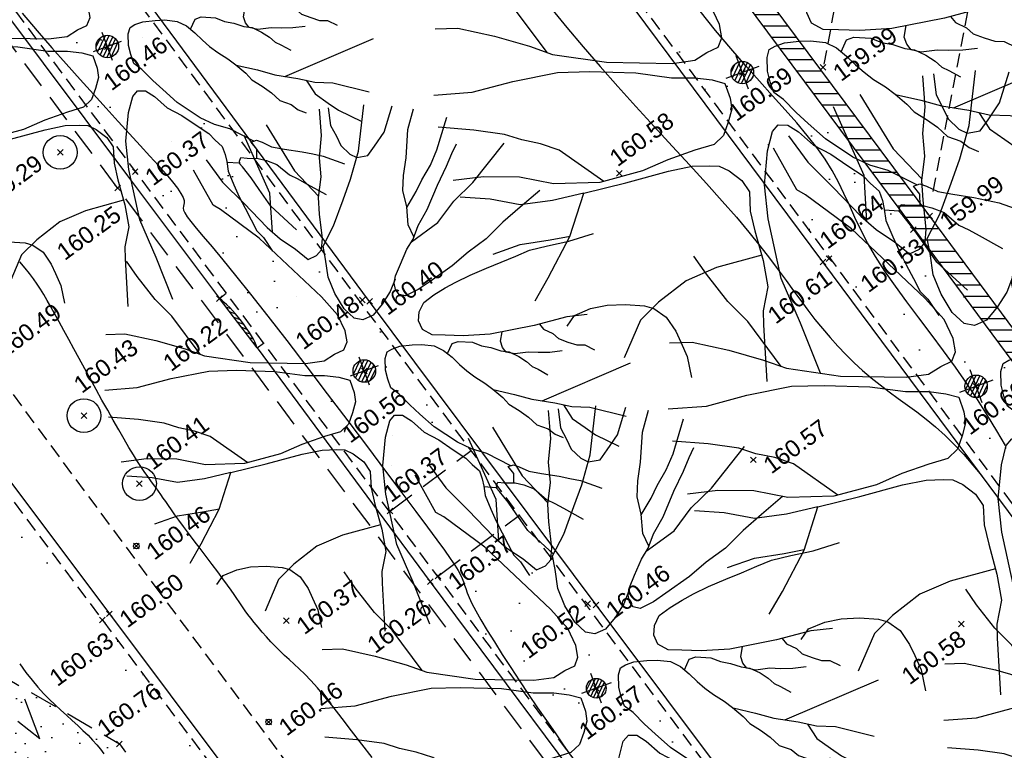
# Model space of a CAD drawing. Header units: metres. Extents: x 1575818 to 1575995, y 2263001 to 2263183.
# Tile 41 of 67: x 1575889 to 1575907, y 2263054 to 2263067. Entities that reach past the tile are written whole.
import ezdxf
from ezdxf.enums import TextEntityAlignment as Align

# ---------------------------------------------------------------- set-up
doc = ezdxf.new("R2010")
doc.units = ezdxf.units.M
doc.header["$PDMODE"] = 3
doc.header["$PDSIZE"] = 0.05
doc.linetypes.add('CACHE_25', pattern=[0.375, 0.25, -0.125])
doc.linetypes.add('CACHE_50', pattern=[0.75, 0.5, -0.25])
doc.layers.get('0').update_dxf_attribs({"linetype": 'CONTINUOUS'})
for name, color, linetype in [('D_AVALOIR', 5, 'CONTINUOUS'), ('D_CANIVEAU', 32, 'CACHE_50'), ('D_CN_ORDINAIRE', 43, 'CONTINUOUS'), ('D_LIM_BITUME', 253, 'CACHE_50'), ('D_LIM_BUISSON', 3, 'CACHE_50'), ('D_MOB_URBAIN', 32, 'CONTINUOUS'), ('D_MUR', 1, 'CONTINUOUS'), ('D_PEINTURE', 252, 'CACHE_25'), ('D_REGARD', 144, 'CONTINUOUS'), ('D_TROTTOIR', 7, 'CONTINUOUS'), ('TOPO_ALT', 142, 'CONTINUOUS'), ('TOPO_JIS', 7, 'CONTINUOUS'), ('V_ARBRE', 82, 'CONTINUOUS'), ('V_VEGETATION', 80, 'CONTINUOUS')]:
    doc.layers.add(name, color=color, linetype=linetype)
doc.styles.get("Standard").update_dxf_attribs({"font": 'arial.ttf'})
pattern_1 = [(348.4323, (1575893.9948, 2263027.4994), (1.99051, 2.24452), [0, -1.875]), (103.4323, (1575893.5645, 2263027.451), (-2.17856, -2.06249), [0, -3.125]), (189.4323, (1575893.5645, 2263027.451), (1.9055, -2.317125), [0, -2.5]), (216.4323, (1575893.8216, 2263027.1025), (2.74977, -1.199495), [0, -2.5]), (110.4323, (1575892.989, 2263026.757), (-1.91097, -2.31262), [0, -2.5]), (322.4323, (1575892.989, 2263026.757), (2.77299, 1.14478), [0, -2.5]), (88.4323, (1575894.7102, 2263026.951), (-2.63814, -1.42836), [0, -3.125]), (336.4323, (1575893.6816, 2263028.3447), (2.41368, 1.78162), [0, -2.5]), (211.4323, (1575893.6816, 2263028.3447), (2.63476, -1.43459), [0, -2.5]), (150.4323, (1575893.5085, 2263027.9478), (-2.58668, -1.51956), [0, -1.25]), (284.4323, (1575894.28, 2263026.9026), (2.88994, -0.80513), [0, -1.55])]

# ---------------------------------------------------------------- blocks, each defined once
blk = doc.blocks.new('TCPOINT')
at = {"color": 0, "lineweight": 9}
blk.add_point((0, 0), dxfattribs=at)
at = {"layer": 'TOPO_ALT', "lineweight": 9}
blk.add_attdef('ALT', text='', height=0.3, dxfattribs=at).set_placement((0.1, -0.1), align=Align.TOP_LEFT)
blk = doc.blocks.new('480')
blk.add_circle((0, 0), 0.3)
blk = doc.blocks.new('280')
at = {"ltscale": 3}
blk.add_circle((0, 0), 0.05, dxfattribs=at)
blk = doc.blocks.new('194')
for p, q in [((0, -0.0285), (0, 0.0285)), ((0.0285, 0), (-0.0285, 0))]:
    blk.add_line(p, q)
for points in [[(-0.1462, 0.4831), (-0.1313, 0.432), (-0.1069, 0.3801), (-0.0807, 0.3213), (-0.0651, 0.2926), (-0.044, 0.264), (-0.0281, 0.2373), (-0.0104, 0.2388), (0.0021, 0.2458), (0.0111, 0.2654), (0.0222, 0.3113), (0.0312, 0.3417), (0.0493, 0.377), (0.0586, 0.4125), (0.0767, 0.4513), (0.0903, 0.5)], [(-0.0745, 0.3099), (-0.0536, 0.3814), (-0.0623, 0.5021)], [(-0.0153, 0.5064), (0.0053, 0.4057), (0.0323, 0.3437)], [(0.1073, 0.4968), (0.1, 0.4635), (0.1032, 0.4403), (0.1049, 0.4208), (0.1155, 0.3993), (0.1258, 0.3888), (0.1472, 0.3849), (0.1651, 0.3972), (0.1918, 0.4164), (0.2232, 0.4582)], [(0.1153, 0.1452), (0.0987, 0.1259), (0.0754, 0.1083), (0.0521, 0.0944), (0.0309, 0.0929), (0.0166, 0.1018), (0.0044, 0.125), (-0.0023, 0.1589), (-0.0037, 0.1925), (0.0036, 0.2263), (0.0075, 0.2511), (0.0397, 0.281), (0.0739, 0.3216), (0.1007, 0.3535), (0.1332, 0.3992), (0.173, 0.4788)], [(-0.4405, 0.2346), (-0.406, 0.2232), (-0.355, 0.1909), (-0.3075, 0.1567), (-0.2773, 0.1317), (-0.1997, 0.0902), (-0.1007, 0.0521), (-0.0653, 0.0445), (-0.0424, 0.0497), (-0.0227, 0.0514), (-0.0119, 0.0637), (-0.0083, 0.0848), (-0.0114, 0.1186), (-0.0288, 0.1613), (-0.102, 0.3075), (-0.1528, 0.3842), (-0.1634, 0.3967), (-0.1757, 0.4726)], [(0.1768, 0.2085), (0.1743, 0.2338), (0.1834, 0.2673), (0.1874, 0.2994), (0.1983, 0.3258), (0.2144, 0.3559), (0.2363, 0.4056), (0.2597, 0.439)], [(0.1831, 0.2662), (0.2104, 0.2885), (0.2283, 0.3061), (0.2533, 0.327), (0.2749, 0.35), (0.314, 0.4026)], [(-0.2842, 0.1374), (-0.3103, 0.2241), (-0.3293, 0.265), (-0.3466, 0.3184), (-0.3557, 0.3528)], [(0.4336, 0.21), (0.3872, 0.1927), (0.3462, 0.177), (0.3051, 0.1579), (0.2641, 0.1458), (0.2267, 0.1318), (0.1767, 0.1181), (0.1501, 0.1113), (0.1233, 0.1079), (0.1129, 0.115), (0.1094, 0.1258), (0.1112, 0.1382), (0.1183, 0.1505), (0.1346, 0.1682), (0.1562, 0.1911), (0.1741, 0.2053), (0.1921, 0.2263), (0.2188, 0.2492), (0.253, 0.2864), (0.2817, 0.3144), (0.2996, 0.3339), (0.3139, 0.3479)], [(0.1692, 0.2014), (0.2292, 0.2189), (0.2721, 0.247), (0.3185, 0.268), (0.4, 0.3184)], [(-0.4791, 0.1354), (-0.4193, 0.1186), (-0.3521, 0.1127), (-0.2795, 0.1016), (-0.2299, 0.0851), (-0.1611, 0.0578), (-0.1098, 0.0308), (-0.0745, 0.0181), (-0.0498, 0.0055), (-0.0322, -0.007), (-0.0324, -0.0321), (-0.036, -0.0498), (-0.0485, -0.0674), (-0.063, -0.085), (-0.0825, -0.0936), (-0.1146, -0.0916), (-0.1605, -0.0912), (-0.205, -0.0942), (-0.2759, -0.0882), (-0.3466, -0.0647), (-0.3942, -0.0359), (-0.4489, -0.0157), (-0.4967, -0.0047)], [(0.4374, -0.0442), (0.3993, -0.0348), (0.3353, -0.0291), (0.2503, -0.0157), (0.2007, -0.0011), (0.1687, 0.0116), (0.1457, 0.0208), (0.1317, 0.0367), (0.1301, 0.0545), (0.1373, 0.0705), (0.1516, 0.0845), (0.1748, 0.0916), (0.1997, 0.0965), (0.2228, 0.0999), (0.253, 0.1033), (0.2869, 0.1047), (0.3171, 0.1062), (0.3473, 0.1078), (0.3758, 0.1093), (0.4113, 0.1053), (0.4521, 0.0996), (0.5019, 0.0974)], [(-0.2695, -0.0887), (-0.3195, -0.0169), (-0.3443, 0.0028), (-0.3706, 0.0191), (-0.3936, 0.037), (-0.4376, 0.0602), (-0.4902, 0.0843)], [(0.2018, -0.266), (0.1666, -0.2282), (0.1419, -0.2102), (0.1207, -0.1888), (0.0892, -0.1459), (0.0717, -0.1136), (0.0595, -0.0904), (0.0473, -0.0638), (0.0367, -0.0476), (0.0369, -0.0298), (0.0388, -0.0121), (0.046, 0.009), (0.0534, 0.0197), (0.0639, 0.0215), (0.0799, 0.0214), (0.103, 0.0158), (0.1207, 0.0103), (0.1421, -0.0006), (0.1561, -0.0148), (0.1666, -0.0327), (0.1752, -0.0505), (0.1841, -0.0667), (0.1946, -0.0829), (0.2086, -0.1007), (0.2192, -0.1169), (0.2314, -0.1382), (0.2383, -0.1543), (0.2525, -0.1722), (0.2648, -0.1901), (0.275, -0.2097), (0.2927, -0.2242), (0.3016, -0.2384), (0.3139, -0.2492)], [(0.1609, -0.023), (0.1756, -0.008), (0.188, -0.0081), (0.213, -0.019), (0.227, -0.0315), (0.243, -0.0407), (0.2587, -0.0532), (0.273, -0.0604), (0.287, -0.0747), (0.2975, -0.0891), (0.3045, -0.1016), (0.3134, -0.1104), (0.3274, -0.1266)], [(0.3686, -0.0932), (0.3455, -0.0876), (0.3244, -0.0804), (0.3067, -0.0731), (0.2817, -0.0676), (0.2676, -0.0587), (0.2641, -0.0479), (0.2642, -0.0355), (0.2736, -0.0194)], [(0.3457, -0.03), (0.3496, -0.0416), (0.3636, -0.0559), (0.3705, -0.0684), (0.3848, -0.0809), (0.3988, -0.0917), (0.4131, -0.0972), (0.4275, -0.112)], [(-0.4388, -0.2315), (-0.4064, -0.2041), (-0.3508, -0.1534), (-0.3061, -0.0952), (-0.3575, -0.0894), (-0.4087, -0.0783), (-0.4512, -0.0531), (-0.4954, -0.0337)], [(-0.3061, -0.0952), (-0.2369, -0.1029), (-0.166, -0.1089), (-0.1272, -0.1145), (-0.1005, -0.1235), (-0.0865, -0.129), (-0.0742, -0.1415), (-0.0601, -0.163), (-0.0549, -0.1842), (-0.0642, -0.2142), (-0.0679, -0.2463), (-0.072, -0.2958), (-0.0794, -0.3382), (-0.0994, -0.3718), (-0.1066, -0.3931), (-0.1329, -0.4808)], [(-0.0473, -0.4976), (-0.05, -0.4112), (-0.0547, -0.3328), (-0.0414, -0.2353), (-0.0285, -0.1821), (-0.0049, -0.1327), (0.0131, -0.1061), (0.0256, -0.0991), (0.0399, -0.1046), (0.0521, -0.1205), (0.0677, -0.1491), (0.0889, -0.1725), (0.1082, -0.1994), (0.1257, -0.2227), (0.1326, -0.2386), (0.1415, -0.2547), (0.1414, -0.2708), (0.1395, -0.2849), (0.1357, -0.3026), (0.1372, -0.3311), (0.1389, -0.356), (0.1421, -0.3808), (0.1455, -0.4057), (0.1487, -0.4288), (0.1559, -0.445), (0.1635, -0.4757)], [(0.2196, -0.1177), (0.2545, -0.1401), (0.2828, -0.1601), (0.3215, -0.1816), (0.3499, -0.1996), (0.3816, -0.2123), (0.4412, -0.2523)], [(-0.4766, -0.1378), (-0.4306, -0.1383), (-0.3828, -0.1477), (-0.3504, -0.1528)], [(0.3, -0.1696), (0.4838, -0.1595)], [(0.3358, -0.1907), (0.3426, -0.221), (0.3602, -0.246), (0.3741, -0.2656), (0.4085, -0.3011)], [(0.1958, -0.2987), (0.2016, -0.2818), (0.1964, -0.2659), (0.2071, -0.266), (0.2161, -0.2732), (0.23, -0.2874), (0.2514, -0.3), (0.2814, -0.3163), (0.2991, -0.3272), (0.3167, -0.3381), (0.3501, -0.3657)], [(-0.4044, -0.2875), (-0.3874, -0.2752), (-0.3592, -0.2738), (-0.3325, -0.2777), (-0.3041, -0.2867), (-0.2761, -0.2993), (-0.2635, -0.3084), (-0.2496, -0.328), (-0.2428, -0.3545), (-0.2413, -0.3742), (-0.2395, -0.399), (-0.2445, -0.4333)], [(-0.0712, -0.287), (-0.1464, -0.281), (-0.1996, -0.284), (-0.253, -0.3012), (-0.2903, -0.3186), (-0.3352, -0.3665)], [(0.2206, -0.4531), (0.1899, -0.3937), (0.1798, -0.3563), (0.1727, -0.3297), (0.1642, -0.3046), (0.1606, -0.2958), (0.1392, -0.2862)], [(0.1618, -0.2987), (0.1626, -0.2921), (0.1677, -0.2868), (0.1784, -0.2923), (0.1981, -0.2995), (0.2121, -0.3087), (0.228, -0.3229), (0.2436, -0.3498), (0.2559, -0.3624), (0.2684, -0.3766), (0.2966, -0.409)]]:
    blk.add_lwpolyline(points)
blk = doc.blocks.new('300')
h = blk.add_hatch()
h.set_pattern_fill('ANSI31', color=34, scale=0.05)
h.paths.add_polyline_path([(0.5, 0, 1), (-0.5, 0, 1)])
blk.add_circle((0, 0), 0.5)
blk = doc.blocks.new('471BIS')
for p, q in [((0, 1.104), (0.153, 1.107)), ((0.02, 0), (0, 1.104)), ((0.032, 0.99), (0.001, 1.035)), ((0.003, 0.921), (0.057, 0.841)), ((0.07, 0.71), (0.005, 0.806)), ((0.008, 0.691), (0.077, 0.587)), ((0.078, 0.475), (0.01, 0.576)), ((0.012, 0.462), (0.075, 0.367)), ((0.068, 0.265), (0.014, 0.347)), ((0.016, 0.232), (0.058, 0.17)), ((0.042, 0.081), (0.018, 0.117)), ((0.02, 0), (0.159, 0.003))]:
    blk.add_line(p, q)
blk.add_ellipse((-0.061, 0.557), major_axis=(-0.015, 0.644), ratio=0.213861, start_param=3.663158, end_param=5.72267)

msp = doc.modelspace()

# ---------------------------------------------------------------- hatches: boundary and pattern name
at = {"layer": 'D_MUR', "linetype": 'Continuous'}
h = msp.add_hatch(dxfattribs=at)
h.set_pattern_fill('_U', color=30, scale=0.2, angle=-36.4323, style=0, pattern_type=0)
h.set_pattern_definition([(0, (1575893.79363, 2263027.35096), (0, 0.2), [])])
h.paths.add_polyline_path([(1575880.233, 2263094.059), (1575880.357, 2263093.877), (1575881.622, 2263094.735), (1575884.922, 2263090.303), (1575888.369, 2263085.655), (1575893.426, 2263078.857), (1575899.215, 2263071.089), (1575900.591, 2263069.245), (1575905.122, 2263063.158), (1575909.177, 2263057.687), (1575914.042, 2263051.159), (1575917.674, 2263046.269), (1575918.832, 2263044.7), (1575919.122, 2263044.914), (1575917.963, 2263046.484), (1575914.33, 2263051.373), (1575909.466, 2263057.901), (1575905.411, 2263063.373), (1575900.879, 2263069.46), (1575899.504, 2263071.304), (1575893.715, 2263079.072), (1575888.658, 2263085.869), (1575885.211, 2263090.518), (1575881.788, 2263095.114)])
at = {"layer": 'V_VEGETATION', "ltscale": 0.5}
h = msp.add_hatch(dxfattribs=at)
h.set_pattern_fill('ALEA', color=256, scale=0.25)
h.set_pattern_definition(pattern_1)
h.paths.add_polyline_path([(1575893.426, 2263078.857), (1575888.369, 2263085.655), (1575884.922, 2263090.303), (1575881.622, 2263094.735), (1575880.4, 2263093.906), (1575883.269, 2263090.034), (1575887.071, 2263084.909), (1575892.2, 2263078.009), (1575897.925, 2263070.303), (1575898.803, 2263069.12), (1575903.626, 2263062.642), (1575907.969, 2263056.794), (1575912.895, 2263050.15), (1575916.506, 2263045.257), (1575917.841, 2263043.51), (1575918.567, 2263044.022), (1575920.538, 2263045.572), (1575921.088, 2263050.489), (1575917.132, 2263047.603), (1575917.963, 2263046.484), (1575919.122, 2263044.914), (1575918.832, 2263044.7), (1575917.674, 2263046.269), (1575914.042, 2263051.159), (1575909.177, 2263057.687), (1575905.122, 2263063.158), (1575900.591, 2263069.245), (1575899.215, 2263071.089)])
h.paths.add_polyline_path([(1575917.531, 2263047.146), (1575917.933, 2263047.444), (1575918.313, 2263046.932), (1575917.912, 2263046.634)], flags=16)
h = msp.add_hatch(dxfattribs=at)
h.set_pattern_fill('ALEA', color=256, scale=0.25)
h.set_pattern_definition(pattern_1)
h.paths.add_polyline_path([(1575890.807, 2263067.908), (1575884.988, 2263075.717), (1575880.244, 2263082.124), (1575877.156, 2263086.209), (1575877.247, 2263086.798), (1575877.53, 2263090.785), (1575876.073, 2263085.749, 0.113073), (1575875.983, 2263085.101, 0.114321), (1575876.187, 2263084.473), (1575878.801, 2263080.914), (1575882.62, 2263075.81), (1575886.765, 2263070.218), (1575891.284, 2263064.18), (1575895.806, 2263058.119), (1575897.262, 2263059.205), (1575895.347, 2263061.774)])
h = msp.add_hatch(dxfattribs=at)
h.set_pattern_fill('ALEA', color=256, scale=0.25)
h.set_pattern_definition(pattern_1)
h.paths.add_polyline_path([(1575921.944, 2263065.71), (1575916.383, 2263073.145), (1575911.529, 2263079.668), (1575906.701, 2263086.151), (1575904.589, 2263088.97, -0.116967), (1575904.209, 2263088.509, -0.13298), (1575903.582, 2263088.255), (1575908.212, 2263082.043), (1575909.839, 2263079.87), (1575914.753, 2263073.284), (1575918.241, 2263068.603), (1575921.586, 2263064.097), (1575921.722, 2263063.824), (1575921.49, 2263063.851), (1575917.066, 2263065.123, 0.103382), (1575919.257, 2263063.013, 0.110487), (1575922.551, 2263061.818, 0.135738), (1575925.71, 2263063.408, 0.066477), (1575926.844, 2263064.75, 0.50931), (1575926.827, 2263064.776)])
h = msp.add_hatch(dxfattribs=at)
h.set_pattern_fill('ALEA', color=256, scale=0.25)
h.set_pattern_definition([(312, (0.25, 0), (2.9344428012, 0.6237350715), [0, -1.875]), (67, (-0.125, 0.2165), (-2.9776384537, -0.3656080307), [0, -3.125]), (153, (-0.125, 0.2165), (0.1570078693, -2.995888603), [0, -2.5]), (180, (-0.125, -0.2165), (1.5, -2.59807621), [0, -2.5]), (74, (-1, 0), (-2.9108871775, -0.7257656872), [0, -2.5]), (286, (-1, 0), (2.9108871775, -0.7257656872), [0, -2.5]), (52, (0.5, -0.866), (-2.9708042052, 0.417519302), [0, -3.125]), (300, (0.5, 0.866), (2.9999999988, -7e-10), [0, -2.5]), (175, (0.5, 0.866), (1.2678547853, -2.7189233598), [0, -2.5]), (114, (0.125, 0.6495), (-2.9835656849, 0.3135853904), [0, -1.25]), (248, (0.125, -0.6495), (1.8469844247, -2.3640322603), [0, -1.55])])
h.paths.add_polyline_path([(1575890.704, 2263056.206), (1575886.017, 2263062.456), (1575881.12, 2263069.049), (1575880.228, 2263070.24), (1575876.901, 2263067.709), (1575871.709, 2263063.873), (1575865.999, 2263071.618, -0.022421), (1575863.761, 2263070.405, -0.059908), (1575859.153, 2263068.816), (1575856.671, 2263063.408), (1575857.152, 2263062.769), (1575855.971, 2263061.881), (1575857.271, 2263060.114), (1575858.452, 2263061.04), (1575860.447, 2263058.496), (1575864.916, 2263052.064), (1575870.204, 2263045.027), (1575872.527, 2263041.813), (1575877.09, 2263045.215), (1575883.52, 2263049.968), (1575882.683, 2263052.956), (1575883.346, 2263054.67), (1575885.677, 2263055.34), (1575888.698, 2263055.343), (1575891.013, 2263053.995), (1575892.677, 2263051.707), (1575891.413, 2263049.926), (1575894.101, 2263046.326), (1575894.728, 2263045.465), (1575895.248, 2263044.763), (1575896.631, 2263045.831), (1575896.947, 2263046.083), (1575897.757, 2263046.737), (1575895.036, 2263050.428)])
edge = h.paths.add_edge_path(flags=16)
edge.add_ellipse((1575866.08, 2263059.415), major_axis=(0.11, 0.11), ratio=1, start_angle=0, end_angle=360)
edge.add_ellipse((1575865.879, 2263059.697), major_axis=(-0.132, 0.132), ratio=1, start_angle=0, end_angle=360)
edge = h.paths.add_edge_path(flags=16)
edge.add_ellipse((1575865.974, 2263059.188), major_axis=(-0.054, 0.054), ratio=1, start_angle=0, end_angle=360)
edge = h.paths.add_edge_path(flags=16)
edge.add_ellipse((1575865.717, 2263059.316), major_axis=(-0.132, 0.132), ratio=1, start_angle=0, end_angle=360)
edge.add_ellipse((1575865.58, 2263059.594), major_axis=(0.0798, 0.0798), ratio=1, start_angle=0, end_angle=360)
edge = h.paths.add_edge_path(flags=16)
edge.add_ellipse((1575882.563, 2263062.388), major_axis=(0.0495, 0.0495), ratio=1, start_angle=0, end_angle=360)
edge = h.paths.add_edge_path(flags=16)
edge.add_ellipse((1575882.624, 2263062.531), major_axis=(-0.0495, 0.0495), ratio=1, start_angle=0, end_angle=360)
edge.add_ellipse((1575882.512, 2263062.492), major_axis=(-0.0299, 0.0299), ratio=1, start_angle=0, end_angle=360)
edge = h.paths.add_edge_path(flags=16)
edge.add_ellipse((1575882.7, 2263062.425), major_axis=(-0.0412, 0.0412), ratio=1, start_angle=0, end_angle=360)
edge.add_ellipse((1575882.66, 2263062.34), major_axis=(0.0203, 0.0203), ratio=1, start_angle=0, end_angle=360)
h.paths.add_polyline_path([(1575883.602, 2263063.009), (1575884.321, 2263063.551), (1575885.284, 2263062.273), (1575884.565, 2263061.731)], flags=16)
edge = h.paths.add_edge_path(flags=16)
edge.add_ellipse((1575864.141, 2263059.716), major_axis=(0.11, 0.11), ratio=1, start_angle=0, end_angle=360)
edge.add_ellipse((1575863.939, 2263059.998), major_axis=(-0.132, 0.132), ratio=1, start_angle=0, end_angle=360)
edge = h.paths.add_edge_path(flags=16)
edge.add_ellipse((1575864.035, 2263059.489), major_axis=(-0.054, 0.054), ratio=1, start_angle=0, end_angle=360)
edge = h.paths.add_edge_path(flags=16)
edge.add_ellipse((1575863.778, 2263059.616), major_axis=(-0.132, 0.132), ratio=1, start_angle=0, end_angle=360)
edge.add_ellipse((1575863.641, 2263059.895), major_axis=(0.0798, 0.0798), ratio=1, start_angle=0, end_angle=360)
h.paths.add_polyline_path([(1575893.159, 2263050.165), (1575893.559, 2263050.465), (1575894.316, 2263049.457), (1575893.916, 2263049.157)], flags=16)
h = msp.add_hatch(dxfattribs=at)
h.set_pattern_fill('ALEA', color=256, scale=0.25)
h.set_pattern_definition(pattern_1)
h.paths.add_polyline_path([(1575903.136, 2263051.354), (1575899.369, 2263056.38), (1575898.119, 2263058.056), (1575896.664, 2263056.97), (1575900.281, 2263052.11), (1575904.948, 2263045.862), (1575909.984, 2263039.055, 0.119502), (1575910.138, 2263038.933, 0.067979), (1575910.316, 2263038.903, 0.048564), (1575910.964, 2263039.041, 0.064916), (1575911.766, 2263039.414), (1575911.915, 2263039.5), (1575907.659, 2263045.271)])
h = msp.add_hatch(dxfattribs=at)
h.set_pattern_fill('BROUSS', color=256, scale=0.5)
h.set_pattern_definition([(110.908, (1575893.7936, 2263027.351), (-3.67813, 2.87817), [0.75, -3.9204]), (110.908, (1575893.9085, 2263029.3001), (-3.67813, 2.87817), [0.75, -3.9204]), (110.908, (1575894.0234, 2263031.2493), (-3.67813, 2.87817), [0.75, -3.9204]), (141.9565, (1575893.7936, 2263027.351), (-2.0114, -1.48468), [0.5, -4.1704]), (141.956, (1575893.9085, 2263029.3001), (-2.0114, -1.48468), [0.5, -4.1704]), (141.956, (1575894.0234, 2263031.2493), (-2.0114, -1.48468), [0.5, -4.1704]), (36.4323, (1575893.8193, 2263027.5704), (0.11489, 1.94918), [0, -2.5]), (36.4323, (1575893.9751, 2263027.929), (0.11489, 1.94918), [0, -2.5]), (36.4323, (1575893.7355, 2263028.0871), (0.11489, 1.94918), [0, -2.5]), (36.4323, (1575894.0237, 2263028.3455), (0.11489, 1.94918), [0, -2.5]), (36.4323, (1575893.4829, 2263028.6923), (0.11489, 1.94918), [0, -2.5]), (36.4323, (1575893.466, 2263028.0017), (0.11489, 1.94918), [0, -2.5]), (36.4323, (1575893.3804, 2263028.0686), (0.11489, 1.94918), [0, -2.5]), (36.4323, (1575893.0515, 2263028.374), (0.11489, 1.94918), [0, -2.5]), (36.4323, (1575893.5321, 2263027.267), (0.11489, 1.94918), [0, -2.5]), (36.4323, (1575893.3657, 2263027.4487), (0.11489, 1.94918), [0, -2.5]), (36.4323, (1575893.3624, 2263027.1113), (0.11489, 1.94918), [0, -2.5]), (36.4323, (1575893.1022, 2263027.376), (0.11489, 1.94918), [0, -2.5]), (36.4323, (1575893.0981, 2263027.6622), (0.11489, 1.94918), [0, -2.5]), (36.4323, (1575892.9054, 2263027.8093), (0.11489, 1.94918), [0, -2.5]), (36.4323, (1575892.5717, 2263027.9284), (0.11489, 1.94918), [0, -2.5]), (36.4323, (1575893.109, 2263028.0506), (0.11489, 1.94918), [0, -2.5]), (36.4323, (1575892.7066, 2263027.4037), (0.11489, 1.94918), [0, -2.5]), (36.4323, (1575892.9244, 2263026.9859), (0.11489, 1.94918), [0, -2.5]), (36.4323, (1575893.5784, 2263027.012), (0.11489, 1.94918), [0, -2.5]), (36.4323, (1575893.896, 2263027.1247), (0.11489, 1.94918), [0, -2.5]), (36.4323, (1575893.8801, 2263026.778), (0.11489, 1.94918), [0, -2.5]), (36.4323, (1575894.5064, 2263027.2707), (0.11489, 1.94918), [0, -2.5]), (36.4323, (1575894.0044, 2263027.3721), (0.11489, 1.94918), [0, -2.5]), (36.4323, (1575894.2079, 2263027.6137), (0.11489, 1.94918), [0, -2.5])])
h.paths.add_polyline_path([(1575885.677, 2263055.34), (1575883.346, 2263054.67), (1575882.683, 2263052.956), (1575883.52, 2263049.968), (1575884.182, 2263050.458), (1575888.585, 2263053.712), (1575891.413, 2263049.926), (1575892.677, 2263051.707), (1575891.013, 2263053.995), (1575888.698, 2263055.343)])

# ---------------------------------------------------------------- linework, layer by layer
at = {"layer": 'D_CANIVEAU', "flags": 128}
msp.add_lwpolyline([(1575909.364, 2263039.234), (1575904.626, 2263045.596), (1575899.949, 2263051.85), (1575896.309, 2263056.745), (1575890.983, 2263063.869), (1575886.395, 2263070.029), (1575882.316, 2263075.477), (1575878.409, 2263080.746), (1575875.962, 2263084.031, -0.151862), (1575875.564, 2263085.25, -0.105401), (1575875.739, 2263086.134), (1575876.888, 2263090.012)], format="xyb", dxfattribs=at)
at = {"layer": 'D_CN_ORDINAIRE', "flags": 128}
for points, elevation in [([(1575889.284, 2263066.975), (1575889.551, 2263066.662), (1575889.812, 2263066.362), (1575890.066, 2263066.074), (1575890.313, 2263065.798), (1575890.55, 2263065.536), (1575890.777, 2263065.288), (1575890.992, 2263065.053), (1575891.195, 2263064.833), (1575891.383, 2263064.628), (1575891.554, 2263064.439), (1575891.708, 2263064.268), (1575891.842, 2263064.115), (1575891.954, 2263063.981), (1575892.043, 2263063.868), (1575892.107, 2263063.775), (1575892.145, 2263063.704), (1575892.162, 2263063.651), (1575892.165, 2263063.61), (1575892.159, 2263063.577), (1575892.15, 2263063.547), (1575892.146, 2263063.515), (1575892.152, 2263063.477), (1575892.173, 2263063.427), (1575892.216, 2263063.361), (1575892.284, 2263063.273), (1575892.379, 2263063.158), (1575892.503, 2263063.011), (1575892.66, 2263062.825), (1575892.85, 2263062.595), (1575893.077, 2263062.317), (1575893.344, 2263061.984), (1575893.649, 2263061.594), (1575893.986, 2263061.159), (1575894.341, 2263060.694), (1575894.706, 2263060.214), (1575895.069, 2263059.735), (1575895.418, 2263059.272), (1575895.743, 2263058.839), (1575896.033, 2263058.452), (1575896.28, 2263058.122), (1575896.485, 2263057.847), (1575896.652, 2263057.621), (1575896.786, 2263057.437), (1575896.891, 2263057.289), (1575896.971, 2263057.171), (1575897.03, 2263057.077), (1575897.073, 2263057), (1575897.103, 2263056.934), (1575897.126, 2263056.875), (1575897.145, 2263056.816), (1575897.165, 2263056.754), (1575897.19, 2263056.681), (1575897.226, 2263056.595), (1575897.276, 2263056.488), (1575897.345, 2263056.356), (1575897.436, 2263056.196), (1575897.547, 2263056.011), (1575897.675, 2263055.805), (1575897.816, 2263055.583), (1575897.967, 2263055.351), (1575898.124, 2263055.112), (1575898.284, 2263054.872), (1575898.444, 2263054.636), (1575898.6, 2263054.408), (1575898.752, 2263054.188), (1575898.9, 2263053.977), (1575899.042, 2263053.776)], 160.4), ([(1575898.696, 2263067.049), (1575898.965, 2263066.72), (1575899.252, 2263066.38), (1575899.554, 2263066.031), (1575899.868, 2263065.676), (1575900.19, 2263065.319), (1575900.514, 2263064.964), (1575900.835, 2263064.614), (1575901.147, 2263064.275), (1575901.445, 2263063.948), (1575901.722, 2263063.639), (1575901.974, 2263063.351), (1575902.196, 2263063.087), (1575902.391, 2263062.846), (1575902.564, 2263062.623), (1575902.719, 2263062.418), (1575902.86, 2263062.225), (1575902.991, 2263062.044), (1575903.117, 2263061.871), (1575903.243, 2263061.702), (1575903.371, 2263061.537), (1575903.504, 2263061.374), (1575903.639, 2263061.215), (1575903.778, 2263061.06), (1575903.921, 2263060.91), (1575904.067, 2263060.765), (1575904.217, 2263060.627), (1575904.37, 2263060.495), (1575904.527, 2263060.371), (1575904.687, 2263060.251), (1575904.849, 2263060.133), (1575905.013, 2263060.014), (1575905.179, 2263059.892), (1575905.346, 2263059.763), (1575905.513, 2263059.625), (1575905.681, 2263059.474), (1575905.847, 2263059.309), (1575906.013, 2263059.133), (1575906.177, 2263058.947), (1575906.338, 2263058.755), (1575906.345, 2263058.746)], 160.6), ([(1575906.755, 2263059.293), (1575906.602, 2263059.558), (1575906.437, 2263059.831), (1575906.261, 2263060.111), (1575906.071, 2263060.397), (1575905.866, 2263060.687), (1575905.652, 2263060.98), (1575905.433, 2263061.272), (1575905.214, 2263061.562), (1575905.001, 2263061.848), (1575904.799, 2263062.126), (1575904.612, 2263062.395), (1575904.447, 2263062.652), (1575904.306, 2263062.895), (1575904.186, 2263063.127), (1575904.08, 2263063.349), (1575903.982, 2263063.563), (1575903.886, 2263063.771), (1575903.786, 2263063.976), (1575903.676, 2263064.18), (1575903.55, 2263064.385), (1575903.402, 2263064.592), (1575903.234, 2263064.806), (1575903.046, 2263065.027), (1575902.84, 2263065.26), (1575902.619, 2263065.506), (1575902.383, 2263065.767), (1575902.134, 2263066.047), (1575901.873, 2263066.348), (1575901.604, 2263066.671), (1575901.329, 2263067.01)], 160.6), ([(1575895.506, 2263053.75), (1575895.319, 2263053.992), (1575895.138, 2263054.227), (1575894.968, 2263054.448), (1575894.808, 2263054.652), (1575894.662, 2263054.833), (1575894.531, 2263054.988), (1575894.413, 2263055.119), (1575894.305, 2263055.231), (1575894.207, 2263055.327), (1575894.117, 2263055.413), (1575894.031, 2263055.491), (1575893.948, 2263055.566), (1575893.867, 2263055.643), (1575893.786, 2263055.724), (1575893.705, 2263055.809), (1575893.625, 2263055.896), (1575893.549, 2263055.982), (1575893.476, 2263056.068), (1575893.409, 2263056.149), (1575893.348, 2263056.226), (1575893.295, 2263056.295), (1575893.25, 2263056.356), (1575893.211, 2263056.412), (1575893.174, 2263056.465), (1575893.138, 2263056.52), (1575893.098, 2263056.579), (1575893.053, 2263056.646), (1575892.998, 2263056.724), (1575892.931, 2263056.817), (1575892.851, 2263056.927), (1575892.759, 2263057.05), (1575892.658, 2263057.184), (1575892.553, 2263057.323), (1575892.446, 2263057.464), (1575892.341, 2263057.603), (1575892.241, 2263057.736), (1575892.15, 2263057.858), (1575892.07, 2263057.968), (1575892, 2263058.064), (1575891.94, 2263058.151), (1575891.886, 2263058.228), (1575891.838, 2263058.298), (1575891.793, 2263058.362), (1575891.751, 2263058.423), (1575891.709, 2263058.482), (1575891.666, 2263058.541), (1575891.62, 2263058.602), (1575891.573, 2263058.667), (1575891.521, 2263058.738), (1575891.465, 2263058.817), (1575891.404, 2263058.907), (1575891.337, 2263059.01), (1575891.263, 2263059.128), (1575891.182, 2263059.262), (1575891.095, 2263059.411), (1575891.002, 2263059.572), (1575890.905, 2263059.743), (1575890.805, 2263059.921), (1575890.703, 2263060.104), (1575890.601, 2263060.289), (1575890.498, 2263060.475), (1575890.398, 2263060.659), (1575890.299, 2263060.839), (1575890.204, 2263061.013), (1575890.112, 2263061.181), (1575890.024, 2263061.341), (1575889.942, 2263061.492), (1575889.865, 2263061.632), (1575889.794, 2263061.759), (1575889.731, 2263061.873), (1575889.671, 2263061.976), (1575889.613, 2263062.072), (1575889.553, 2263062.164), (1575889.489, 2263062.256), (1575889.417, 2263062.349), (1575889.336, 2263062.448), (1575889.241, 2263062.556)], 160.4), ([(1575889.241, 2263055.417), (1575889.352, 2263055.262), (1575889.46, 2263055.125), (1575889.564, 2263055.003), (1575889.666, 2263054.892), (1575889.767, 2263054.789), (1575889.869, 2263054.691), (1575889.971, 2263054.596), (1575890.073, 2263054.502), (1575890.174, 2263054.411), (1575890.272, 2263054.321), (1575890.366, 2263054.234), (1575890.455, 2263054.148), (1575890.537, 2263054.063), (1575890.61, 2263053.98), (1575890.676, 2263053.899), (1575890.734, 2263053.816)], 160.8)]:
    msp.add_lwpolyline(points, dxfattribs=dict(at, elevation=elevation))
at = {"layer": 'D_LIM_BITUME', "flags": 128}
for points in [[(1575895.806, 2263058.119), (1575897.262, 2263059.205)], [(1575896.664, 2263056.97), (1575898.119, 2263058.056)]]:
    msp.add_lwpolyline(points, dxfattribs=at)
at = {"layer": 'D_LIM_BUISSON', "flags": 128}
msp.add_lwpolyline([(1575883.52, 2263049.968), (1575882.683, 2263052.956), (1575883.346, 2263054.67), (1575885.677, 2263055.34), (1575888.698, 2263055.343), (1575891.013, 2263053.995), (1575892.677, 2263051.707), (1575891.411, 2263049.924)], dxfattribs=at)
at = {"layer": 'D_MUR', "flags": 128}
msp.add_lwpolyline([(1575880.233, 2263094.059), (1575880.357, 2263093.877), (1575881.622, 2263094.735), (1575884.922, 2263090.303), (1575888.369, 2263085.655), (1575893.426, 2263078.857), (1575899.215, 2263071.089), (1575900.591, 2263069.245), (1575905.122, 2263063.158), (1575909.177, 2263057.687), (1575914.042, 2263051.159), (1575917.674, 2263046.269), (1575918.832, 2263044.7), (1575919.122, 2263044.914), (1575917.963, 2263046.484), (1575914.33, 2263051.373), (1575909.466, 2263057.901), (1575905.411, 2263063.373), (1575900.879, 2263069.46), (1575899.504, 2263071.304), (1575893.715, 2263079.072), (1575888.658, 2263085.869), (1575885.211, 2263090.518), (1575881.788, 2263095.114)], close=True, dxfattribs=at)
at = {"layer": 'D_PEINTURE'}
msp.add_lwpolyline([(1575851.424, 2263069.717), (1575853.019, 2263069.547, 0.074696), (1575858.851, 2263069.893, 0.060055), (1575863.306, 2263071.411, 0.056539), (1575868.559, 2263074.715, 0.091476), (1575873.21, 2263081.494), (1575877.312, 2263076.039), (1575882.049, 2263069.68), (1575886.893, 2263063.216), (1575891.64, 2263056.799), (1575896.373, 2263050.461), (1575900.002, 2263045.57), (1575903.487, 2263040.945, -0.048913), (1575904.339, 2263036.389, -0.002207), (1575904.345, 2263036.315, -0.002207)], format="xyb", dxfattribs=at)
for points in [[(1575904.633, 2263071.84), (1575903.515, 2263066.013)], [(1575905.469, 2263063.807), (1575906.515, 2263069.213)]]:
    msp.add_lwpolyline(points, dxfattribs=at)
at = {"layer": 'D_TROTTOIR', "flags": 128}
for points in [[(1575917.726, 2263043.43), (1575916.394, 2263045.173), (1575912.782, 2263050.067), (1575907.857, 2263056.711), (1575903.513, 2263062.558), (1575898.691, 2263069.036), (1575897.813, 2263070.22), (1575892.088, 2263077.925), (1575886.959, 2263084.826), (1575883.157, 2263089.95), (1575880.166, 2263093.987)], [(1575912.018, 2263039.597), (1575907.771, 2263045.354), (1575903.248, 2263051.438), (1575899.481, 2263056.464), (1575895.459, 2263061.857), (1575890.92, 2263067.992), (1575885.1, 2263075.801), (1575880.356, 2263082.207), (1575877.303, 2263086.246), (1575877.386, 2263086.782), (1575877.661, 2263090.649)]]:
    msp.add_lwpolyline(points, dxfattribs=at)
at = {"layer": 'D_TROTTOIR', "linetype": 'CACHE_25', "flags": 128}
msp.add_lwpolyline([(1575917.841, 2263043.51), (1575916.506, 2263045.257), (1575912.895, 2263050.15), (1575907.969, 2263056.794), (1575903.626, 2263062.642), (1575898.803, 2263069.12), (1575897.925, 2263070.303), (1575892.2, 2263078.009), (1575887.071, 2263084.909), (1575883.269, 2263090.034), (1575880.4, 2263093.906)], dxfattribs=at)
at = {"layer": 'D_TROTTOIR', "flags": 128}
for points in [[(1575877.379, 2263090.838), (1575875.921, 2263085.799, 0.11203), (1575875.823, 2263085.087, 0.115485), (1575876.054, 2263084.384), (1575878.672, 2263080.818), (1575882.492, 2263075.714), (1575886.636, 2263070.123), (1575891.156, 2263064.084), (1575892.789, 2263061.906)], [(1575850.886, 2263068.863), (1575852.898, 2263068.616, 0.074881), (1575858.921, 2263068.936, 0.062403), (1575863.689, 2263070.553, 0.064887), (1575869.787, 2263074.56, 0.088983), (1575873.445, 2263079.623), (1575876.403, 2263075.622), (1575881.252, 2263069.147), (1575886.149, 2263062.555), (1575890.836, 2263056.305), (1575895.169, 2263050.526), (1575899.267, 2263044.966), (1575902.685, 2263040.449), (1575902.919, 2263040.141, -0.010415), (1575903.049, 2263039.642, -0.035682), (1575903.385, 2263036.58, -0.164239), (1575902.195, 2263031.644, -0.066473), (1575899.642, 2263029.116), (1575896.372, 2263026.704), (1575893.952, 2263024.895), (1575888.642, 2263020.98)], [(1575893.461, 2263061.03), (1575896.536, 2263056.874), (1575900.153, 2263052.015), (1575904.819, 2263045.766), (1575909.856, 2263038.959, 0.125189), (1575910.081, 2263038.783, 0.074671), (1575910.323, 2263038.743, 0.049325), (1575911.013, 2263038.888, 0.064704), (1575911.85, 2263039.277), (1575914.057, 2263040.564), (1575914.865, 2263041.156), (1575917.353, 2263042.971), (1575918.662, 2263043.893), (1575920.69, 2263045.487), (1575921.249, 2263050.491, 0.597641), (1575921.007, 2263050.628), (1575917.037, 2263047.731)]]:
    msp.add_lwpolyline(points, format="xyb", dxfattribs=at)
at = {"layer": 'D_TROTTOIR', "linetype": 'CACHE_25', "flags": 128}
for points in [[(1575911.905, 2263039.514), (1575907.659, 2263045.271), (1575903.136, 2263051.354), (1575899.369, 2263056.38), (1575895.347, 2263061.774), (1575890.807, 2263067.908), (1575884.988, 2263075.717), (1575880.244, 2263082.124), (1575877.156, 2263086.209), (1575877.247, 2263086.798), (1575877.53, 2263090.785), (1575876.073, 2263085.749, 0.113073), (1575875.983, 2263085.101, 0.114321), (1575876.187, 2263084.473), (1575878.801, 2263080.914), (1575882.62, 2263075.81), (1575886.765, 2263070.218), (1575891.284, 2263064.18), (1575896.664, 2263056.969), (1575900.281, 2263052.11), (1575904.948, 2263045.862), (1575909.984, 2263039.055, 0.119502), (1575910.138, 2263038.933, 0.067979), (1575910.316, 2263038.903, 0.048564), (1575910.964, 2263039.041, 0.064916), (1575911.766, 2263039.414), (1575913.969, 2263040.698), (1575914.771, 2263041.285), (1575917.259, 2263043.101), (1575918.567, 2263044.022), (1575920.538, 2263045.572), (1575921.088, 2263050.489), (1575917.132, 2263047.603)], [(1575850.866, 2263068.699), (1575852.88, 2263068.452, 0.074907), (1575858.954, 2263068.774, 0.062403), (1575863.761, 2263070.405, 0.064928), (1575869.898, 2263074.438, 0.085202), (1575873.474, 2263079.307), (1575876.27, 2263075.524), (1575881.12, 2263069.049), (1575886.017, 2263062.456), (1575890.704, 2263056.206), (1575895.036, 2263050.428), (1575899.135, 2263044.867), (1575902.553, 2263040.349), (1575902.769, 2263040.066, -0.009688), (1575902.888, 2263039.608, -0.03568), (1575903.221, 2263036.569, -0.164117), (1575902.06, 2263031.738, -0.066306), (1575899.543, 2263029.248), (1575896.274, 2263026.836), (1575893.854, 2263025.028), (1575888.544, 2263021.113)]]:
    msp.add_lwpolyline(points, format="xyb", dxfattribs=at)

# ---------------------------------------------------------------- block references
at = {"layer": 'D_AVALOIR', "rotation": 36.43234740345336}
msp.add_blockref('471BIS', (1575893.445, 2263061.018), dxfattribs=at)
at = {"layer": 'D_MOB_URBAIN', "rotation": 19.97561936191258}
for p in [(1575891.314, 2263057.509), (1575893.666, 2263054.384)]:
    msp.add_blockref('280', p, dxfattribs=at)
at = {"layer": 'D_REGARD', "rotation": 19.97561936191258}
for p in [(1575889.961, 2263064.504), (1575890.382, 2263059.826), (1575891.369, 2263058.618)]:
    msp.add_blockref('480', p, dxfattribs=at)
at = {"layer": 'TOPO_JIS'}
ref = msp.add_blockref('TCPOINT', (1575903.515, 2263066.013), dxfattribs=dict(at, rotation=36.43234740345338))
ref.add_attrib('ALT', '159.99', dxfattribs={"layer": 'TOPO_ALT', "height": 0.3, "rotation": 36.4323}).set_placement((1575903.655, 2263065.992), align=Align.TOP_LEFT)
ref = msp.add_blockref('TCPOINT', (1575890.798, 2263066.383), dxfattribs=dict(at, rotation=36.43234740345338))
ref.add_attrib('ALT', '160.46', dxfattribs={"layer": 'TOPO_ALT', "height": 0.3, "rotation": 36.4323}).set_placement((1575890.693, 2263065.827), align=Align.TOP_LEFT)
ref = msp.add_blockref('TCPOINT', (1575902.08, 2263065.924), dxfattribs=dict(at, rotation=36.43234740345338))
ref.add_attrib('ALT', '160.69', dxfattribs={"layer": 'TOPO_ALT', "height": 0.3, "rotation": 36.4323}).set_placement((1575901.798, 2263065.282), align=Align.TOP_LEFT)
ref = msp.add_blockref('TCPOINT', (1575899.893, 2263064.133), dxfattribs=dict(at, rotation=36.43234740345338))
ref.add_attrib('ALT', '160.58', dxfattribs={"layer": 'TOPO_ALT', "height": 0.3, "rotation": 36.4323}).set_placement((1575899.685, 2263064.478), align=Align.TOP_LEFT)
ref = msp.add_blockref('TCPOINT', (1575891.293, 2263064.159), dxfattribs=dict(at, rotation=36.43234740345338))
ref.add_attrib('ALT', '160.37', dxfattribs={"layer": 'TOPO_ALT', "height": 0.3, "rotation": 36.4323}).set_placement((1575891.433, 2263064.138), align=Align.TOP_LEFT)
ref = msp.add_blockref('TCPOINT', (1575889.961, 2263064.504), dxfattribs=dict(at, rotation=36.43234740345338))
ref.add_attrib('ALT', '160.29', dxfattribs={"layer": 'TOPO_ALT', "height": 0.3, "rotation": 36.4323}).set_placement((1575888.473, 2263063.72), align=Align.TOP_LEFT)
ref = msp.add_blockref('TCPOINT', (1575905.411, 2263063.373), dxfattribs=dict(at, rotation=36.43234740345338))
ref.add_attrib('ALT', '159.99', dxfattribs={"layer": 'TOPO_ALT', "height": 0.3, "rotation": 36.4323}).set_placement((1575905.55, 2263063.352), align=Align.TOP_LEFT)
ref = msp.add_blockref('TCPOINT', (1575890.983, 2263063.869), dxfattribs=dict(at, rotation=36.43234740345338))
ref.add_attrib('ALT', '160.25', dxfattribs={"layer": 'TOPO_ALT', "height": 0.3, "rotation": 36.4323}).set_placement((1575889.863, 2263062.812), align=Align.TOP_LEFT)
ref = msp.add_blockref('TCPOINT', (1575903.621, 2263062.617), dxfattribs=dict(at, rotation=36.43234740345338))
ref.add_attrib('ALT', '160.64', dxfattribs={"layer": 'TOPO_ALT', "height": 0.3, "rotation": 36.4323}).set_placement((1575903.415, 2263063.013), align=Align.TOP_LEFT)
ref = msp.add_blockref('TCPOINT', (1575905.118, 2263063.129), dxfattribs=dict(at, rotation=36.43234740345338))
ref.add_attrib('ALT', '160.53', dxfattribs={"layer": 'TOPO_ALT', "height": 0.3, "rotation": 36.4323}).set_placement((1575904.141, 2263062.24), align=Align.TOP_LEFT)
ref = msp.add_blockref('TCPOINT', (1575903.513, 2263062.558), dxfattribs=dict(at, rotation=36.43234740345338))
ref.add_attrib('ALT', '160.61', dxfattribs={"layer": 'TOPO_ALT', "height": 0.3, "rotation": 36.4323}).set_placement((1575902.494, 2263061.682), align=Align.TOP_LEFT)
ref = msp.add_blockref('TCPOINT', (1575895.459, 2263061.857), dxfattribs=dict(at, rotation=36.43234740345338))
ref.add_attrib('ALT', '160.40', dxfattribs={"layer": 'TOPO_ALT', "height": 0.3, "rotation": 36.4323}).set_placement((1575895.599, 2263061.836), align=Align.TOP_LEFT)
ref = msp.add_blockref('TCPOINT', (1575892.789, 2263061.906), dxfattribs=dict(at, rotation=36.43234740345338))
ref.add_attrib('ALT', '160.22', dxfattribs={"layer": 'TOPO_ALT', "height": 0.3, "rotation": 36.4323}).set_placement((1575891.753, 2263060.839), align=Align.TOP_LEFT)
ref = msp.add_blockref('TCPOINT', (1575895.329, 2263061.881), dxfattribs=dict(at, rotation=36.43234740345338))
ref.add_attrib('ALT', '160.48', dxfattribs={"layer": 'TOPO_ALT', "height": 0.3, "rotation": 36.4323}).set_placement((1575894.104, 2263061.224), align=Align.TOP_LEFT)
ref = msp.add_blockref('TCPOINT', (1575888.96, 2263060.729), dxfattribs=dict(at, rotation=36.43234740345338))
ref.add_attrib('ALT', '160.49', dxfattribs={"layer": 'TOPO_ALT', "height": 0.3, "rotation": 36.4323}).set_placement((1575888.802, 2263061.081), align=Align.TOP_LEFT)
ref = msp.add_blockref('TCPOINT', (1575890.382, 2263059.826), dxfattribs=dict(at, rotation=36.43234740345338))
ref.add_attrib('ALT', '160.43', dxfattribs={"layer": 'TOPO_ALT', "height": 0.3, "rotation": 36.4323}).set_placement((1575890.165, 2263060.45), align=Align.TOP_LEFT)
ref = msp.add_blockref('TCPOINT', (1575895.364, 2263060.619), dxfattribs=dict(at, rotation=36.43234740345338))
ref.add_attrib('ALT', '160.56', dxfattribs={"layer": 'TOPO_ALT', "height": 0.3, "rotation": 36.4323}).set_placement((1575894.936, 2263059.566), align=Align.TOP_LEFT)
ref = msp.add_blockref('TCPOINT', (1575906.233, 2263060.347), dxfattribs=dict(at, rotation=36.43234740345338))
ref.add_attrib('ALT', '160.60', dxfattribs={"layer": 'TOPO_ALT', "height": 0.3, "rotation": 36.4323}).set_placement((1575905.945, 2263059.709), align=Align.TOP_LEFT)
ref = msp.add_blockref('TCPOINT', (1575891.369, 2263058.618), dxfattribs=dict(at, rotation=36.43234740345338))
ref.add_attrib('ALT', '160.41', dxfattribs={"layer": 'TOPO_ALT', "height": 0.3, "rotation": 36.4323}).set_placement((1575891.428, 2263059.086), align=Align.TOP_LEFT)
ref = msp.add_blockref('TCPOINT', (1575902.278, 2263059.041), dxfattribs=dict(at, rotation=36.43234740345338))
ref.add_attrib('ALT', '160.57', dxfattribs={"layer": 'TOPO_ALT', "height": 0.3, "rotation": 36.4323}).set_placement((1575902.418, 2263059.02), align=Align.TOP_LEFT)
ref = msp.add_blockref('TCPOINT', (1575895.821, 2263058.131), dxfattribs=dict(at, rotation=36.43234740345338))
ref.add_attrib('ALT', '160.37', dxfattribs={"layer": 'TOPO_ALT', "height": 0.3, "rotation": 36.4323}).set_placement((1575895.664, 2263058.513), align=Align.TOP_LEFT)
ref = msp.add_blockref('TCPOINT', (1575891.314, 2263057.509), dxfattribs=dict(at, rotation=36.43234740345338))
ref.add_attrib('ALT', '160.46', dxfattribs={"layer": 'TOPO_ALT', "height": 0.3, "rotation": 36.4323}).set_placement((1575891.454, 2263057.488), align=Align.TOP_LEFT)
ref = msp.add_blockref('TCPOINT', (1575896.673, 2263056.977), dxfattribs=dict(at, rotation=36.43234740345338))
ref.add_attrib('ALT', '160.37', dxfattribs={"layer": 'TOPO_ALT', "height": 0.3, "rotation": 36.4323}).set_placement((1575896.813, 2263056.956), align=Align.TOP_LEFT)
ref = msp.add_blockref('TCPOINT', (1575899.481, 2263056.464), dxfattribs=dict(at, rotation=36.43234740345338))
ref.add_attrib('ALT', '160.46', dxfattribs={"layer": 'TOPO_ALT', "height": 0.3, "rotation": 36.4323}).set_placement((1575899.62, 2263056.443), align=Align.TOP_LEFT)
ref = msp.add_blockref('TCPOINT', (1575890.836, 2263056.305), dxfattribs=dict(at, rotation=36.43234740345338))
ref.add_attrib('ALT', '160.50', dxfattribs={"layer": 'TOPO_ALT', "height": 0.3, "rotation": 36.4323}).set_placement((1575890.976, 2263056.284), align=Align.TOP_LEFT)
ref = msp.add_blockref('TCPOINT', (1575893.98, 2263056.185), dxfattribs=dict(at, rotation=36.43234740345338))
ref.add_attrib('ALT', '160.37', dxfattribs={"layer": 'TOPO_ALT', "height": 0.3, "rotation": 36.4323}).set_placement((1575894.12, 2263056.164), align=Align.TOP_LEFT)
ref = msp.add_blockref('TCPOINT', (1575896.536, 2263056.874), dxfattribs=dict(at, rotation=36.43234740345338))
ref.add_attrib('ALT', '160.26', dxfattribs={"layer": 'TOPO_ALT', "height": 0.3, "rotation": 36.4323}).set_placement((1575895.38, 2263055.83), align=Align.TOP_LEFT)
ref = msp.add_blockref('TCPOINT', (1575899.331, 2263056.487), dxfattribs=dict(at, rotation=36.43234740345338))
ref.add_attrib('ALT', '160.52', dxfattribs={"layer": 'TOPO_ALT', "height": 0.3, "rotation": 36.4323}).set_placement((1575898.101, 2263055.735), align=Align.TOP_LEFT)
ref = msp.add_blockref('TCPOINT', (1575890.709, 2263056.197), dxfattribs=dict(at, rotation=36.43234740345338))
ref.add_attrib('ALT', '160.63', dxfattribs={"layer": 'TOPO_ALT', "height": 0.3, "rotation": 36.4323}).set_placement((1575889.732, 2263055.243), align=Align.TOP_LEFT)
ref = msp.add_blockref('TCPOINT', (1575905.973, 2263056.126), dxfattribs=dict(at, rotation=36.43234740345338))
ref.add_attrib('ALT', '160.58', dxfattribs={"layer": 'TOPO_ALT', "height": 0.3, "rotation": 36.4323}).set_placement((1575904.873, 2263055.273), align=Align.TOP_LEFT)
ref = msp.add_blockref('TCPOINT', (1575891.013, 2263053.995), dxfattribs=dict(at, rotation=36.43234740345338))
ref.add_attrib('ALT', '160.76', dxfattribs={"layer": 'TOPO_ALT', "height": 0.3, "rotation": 36.4323}).set_placement((1575890.581, 2263054.347), align=Align.TOP_LEFT)
ref = msp.add_blockref('TCPOINT', (1575893.666, 2263054.384), dxfattribs=dict(at, rotation=36.43234740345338))
ref.add_attrib('ALT', '160.46', dxfattribs={"layer": 'TOPO_ALT', "height": 0.3, "rotation": 36.4323}).set_placement((1575893.806, 2263054.363), align=Align.TOP_LEFT)
ref = msp.add_blockref('TCPOINT', (1575899.485, 2263054.983), dxfattribs=dict(at, rotation=36.43234740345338))
ref.add_attrib('ALT', '160.57', dxfattribs={"layer": 'TOPO_ALT', "height": 0.3, "rotation": 36.4323}).set_placement((1575899.143, 2263054.293), align=Align.TOP_LEFT)
at = {"layer": 'V_ARBRE', "rotation": 19.97561936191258}
for name, p, xscale, yscale in [('194', (1575902.08, 2263065.924), 11.043, 11.043), ('194', (1575890.798, 2263066.383), 9.287, 9.287), ('194', (1575906.233, 2263060.347), 11.02, 11.02), ('194', (1575895.364, 2263060.619), 9.29, 9.29), ('300', (1575890.798, 2263066.383), 0.4, 0.4), ('300', (1575902.08, 2263065.924), 0.4, 0.4), ('194', (1575899.485, 2263054.983), 9.853, 9.853), ('300', (1575895.364, 2263060.619), 0.4, 0.4), ('194', (1575910.348, 2263054.758), 9.447, 9.447), ('300', (1575906.233, 2263060.347), 0.4, 0.4), ('300', (1575899.485, 2263054.983), 0.35, 0.35), ('194', (1575903.649, 2263049.342), 8.654, 8.654)]:
    msp.add_blockref(name, p, dxfattribs=dict(at, xscale=xscale, yscale=yscale))

doc.saveas('drawing.dxf')
